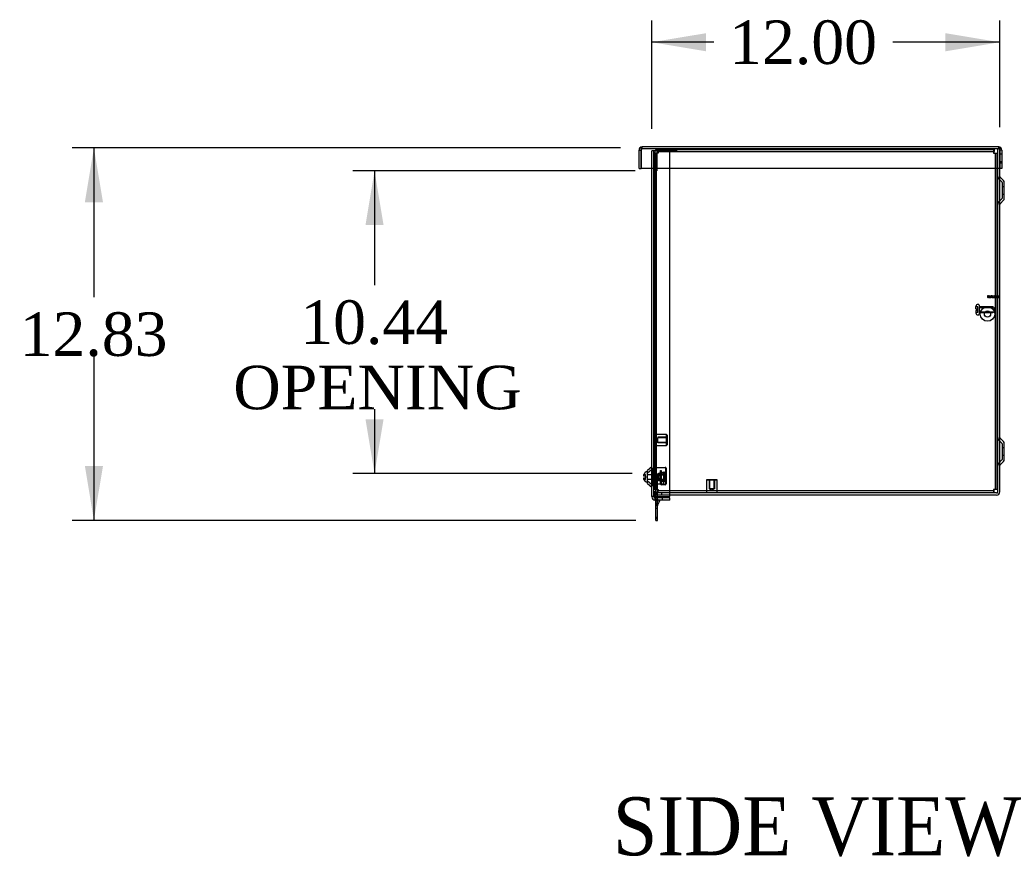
# Model space of a CAD drawing. Header units: inches. Extents: x 1 to 299, y -2 to 199.
# Tile 10 of 13: x 193 to 227, y 57 to 86. Entities that reach past the tile are written whole.
import ezdxf
from ezdxf.enums import TextEntityAlignment as Align
from ezdxf.lldxf.tags import DXFTag

# ---------------------------------------------------------------- set-up
doc = ezdxf.new("R2010")
doc.units = ezdxf.units.IN
doc.header["$MEASUREMENT"] = 0
for name, color, linetype in [('COM55240', 7, 'Continuous'), ('COM70472-37', 7, 'Continuous'), ('COM70473-37', 7, 'Continuous'), ('COM70474-5', 7, 'Continuous'), ('COM70475', 7, 'Continuous'), ('COM70985-11', 7, 'Continuous'), ('Default', 7, 'Continuous'), ('GRDKITSTARWASHER', 7, 'Continuous'), ('NTS16522', 7, 'Continuous'), ('RNG17670', 7, 'Continuous'), ('RVT19019', 7, 'Continuous'), ('SCS18970', 7, 'Continuous'), ('SCS19475', 7, 'Continuous'), ('STD26152', 7, 'Continuous'), ('WAF250205', 7, 'Continuous')]:
    doc.layers.add(name, color=color, linetype=linetype)
doc.styles.add('SEACAD_Times_New_Roman', font='times.ttf')
tags = doc.linetypes.add('HIDDEN2', pattern=[0.1875, 0.125, -0.0625]).pattern_tags.tags
tags[6:7] = [DXFTag(74, 4), DXFTag(75, 0), DXFTag(340, '0'), DXFTag(46, 0.0), DXFTag(50, 0.0), DXFTag(44, 0.0), DXFTag(45, 0.0)]
tags[4:5] = [DXFTag(74, 4), DXFTag(75, 0), DXFTag(340, '0'), DXFTag(46, 0.0), DXFTag(50, 0.0), DXFTag(44, 0.0), DXFTag(45, 0.0)]
doc.dimstyles.new('HAMMOND_(STH_-_300x200)', dxfattribs={"dimtxt": 1.5, "dimasz": 1.875, "dimexe": 0.75, "dimexo": 0.75, "dimgap": 0.375, "dimtad": 0, "dimtih": 1, "dimtoh": 1, "dimzin": 0, "dimdsep": 46, "dimtxsty": 'SEACAD_Times_New_Roman', "dimblk1": '_SE_FILLED', "dimblk2": '_SE_FILLED', "dimsah": 1, "dimcen": 0.75, "dimadec": 0, "dimazin": 0, "dimtfac": 0.8, "dimtofl": 0, "dimtmove": 1, "dimatfit": 3, "dimfxl": 1, "dimtolj": 1, "dimtzin": 0, "dimarcsym": 0})

# ---------------------------------------------------------------- blocks, each defined once
blk = doc.blocks.new('SE3')
at = {"layer": 'COM55240', "color": 7, "linetype": 'HIDDEN2'}
for p, q in [((214.518, 70.462), (214.575, 70.462)), ((214.518, 70.399), (214.575, 70.399)), ((214.575, 70.382), (214.518, 70.382)), ((214.575, 70.399), (214.575, 70.462)), ((214.575, 69.817), (214.575, 70.399)), ((214.518, 70.245), (214.575, 70.245)), ((214.518, 69.817), (214.518, 69.972)), ((214.518, 69.692), (214.518, 69.764)), ((214.575, 69.712), (214.518, 69.712)), ((214.575, 69.656), (214.518, 69.656)), ((214.526, 69.529), (214.575, 69.634)), ((214.575, 69.692), (214.575, 69.764)), ((214.601, 69.692), (214.61, 69.711)), ((214.61, 69.711), (214.652, 69.692)), ((214.518, 69.531), (214.575, 69.531)), ((214.575, 69.493), (214.518, 69.493)), ((214.575, 69.399), (214.518, 69.399)), ((214.575, 69.087), (214.518, 69.087))]:
    blk.add_line(p, q, dxfattribs=at)
at = {"layer": 'COM55240', "color": 7, "linetype": 'Continuous'}
for p, q in [((214.518, 69.764), (214.518, 69.817)), ((214.518, 69.056), (214.518, 69.692)), ((214.575, 69.764), (214.575, 69.817)), ((214.575, 69.056), (214.575, 69.692)), ((214.575, 69.634), (214.601, 69.692)), ((214.577, 69.505), (214.662, 69.687)), ((214.652, 69.692), (214.662, 69.687)), ((214.518, 68.993), (214.518, 69.056)), ((214.518, 69.056), (214.575, 69.056)), ((214.518, 68.993), (214.575, 68.993)), ((214.575, 68.993), (214.575, 69.056))]:
    blk.add_line(p, q, dxfattribs=at)
at = {"layer": 'COM55240', "color": 7, "linetype": 'HIDDEN2'}
blk.add_arc((214.604, 69.493), 0.086, 155, 180, dxfattribs=at)
at = {"layer": 'COM55240', "color": 7, "linetype": 'Continuous'}
blk.add_arc((214.604, 69.493), 0.029, 155, 180, dxfattribs=at)
at = {"layer": 'COM70472-37', "color": 7, "linetype": 'HIDDEN2'}
for p, q in [((226.302, 81.114), (226.302, 81.792)), ((226.338, 81.792), (226.374, 81.792)), ((226.374, 81.765), (226.374, 81.792)), ((226.449, 80.654), (226.332, 80.771)), ((226.458, 80.633), (226.458, 80.095)), ((226.53, 80.489), (226.458, 80.489)), ((226.458, 80.239), (226.53, 80.239)), ((226.332, 79.956), (226.449, 80.074)), ((226.449, 71.654), (226.332, 71.771)), ((226.458, 71.633), (226.458, 71.095)), ((226.53, 71.489), (226.458, 71.489)), ((226.332, 70.956), (226.449, 71.074)), ((226.458, 71.239), (226.53, 71.239)), ((214.446, 70.739), (214.518, 70.739)), ((214.518, 70.604), (214.446, 70.604)), ((214.518, 70.382), (214.446, 70.382)), ((214.446, 70.374), (214.518, 70.374)), ((214.446, 70.245), (214.518, 70.245)), ((214.518, 69.972), (214.446, 69.972)), ((214.999, 69.936), (214.446, 69.936)), ((214.518, 69.972), (214.518, 70.061)), ((214.554, 69.936), (214.554, 69.864)), ((214.713, 69.936), (214.713, 69.864)), ((214.999, 69.864), (214.446, 69.864))]:
    blk.add_line(p, q, dxfattribs=at)
at = {"layer": 'COM70472-37', "color": 7, "linetype": 'Continuous'}
for p, q in [((226.374, 81.756), (226.374, 81.765)), ((226.302, 69.972), (226.302, 81.114)), ((226.374, 69.972), (226.374, 81.114)), ((226.5, 80.705), (226.382, 80.822)), ((226.53, 80.095), (226.53, 80.633)), ((226.382, 79.905), (226.5, 80.023)), ((226.5, 71.705), (226.382, 71.822)), ((226.53, 71.095), (226.53, 71.633)), ((226.382, 70.905), (226.5, 71.023)), ((226.266, 69.936), (214.999, 69.936)), ((226.266, 69.864), (214.999, 69.864))]:
    blk.add_line(p, q, dxfattribs=at)
at = {"layer": 'COM70472-37', "color": 7, "linetype": 'HIDDEN2'}
for centre, radius, start, end in [((226.404, 80.844), 0.102, 180, 225), ((226.428, 80.633), 0.03, 0, 45), ((226.404, 79.884), 0.102, 135, 180), ((226.428, 80.095), 0.03, 315, 0), ((226.404, 71.844), 0.102, 180, 225), ((226.428, 71.633), 0.03, 0, 45), ((226.404, 70.884), 0.102, 135, 180), ((226.428, 71.095), 0.03, 315, 0), ((214.554, 69.972), 0.108, 180, 270), ((214.554, 69.972), 0.036, 180, 270)]:
    blk.add_arc(centre, radius, start, end, dxfattribs=at)
at = {"layer": 'COM70472-37', "color": 7, "linetype": 'Continuous'}
for centre, radius, start, end in [((226.404, 80.844), 0.03, 180, 225), ((226.428, 80.633), 0.102, 0, 45), ((226.404, 79.884), 0.03, 135, 180), ((226.428, 80.095), 0.102, 315, 0), ((226.404, 71.844), 0.03, 180, 225), ((226.428, 71.633), 0.102, 0, 45), ((226.428, 71.095), 0.102, 315, 0), ((226.404, 70.884), 0.03, 135, 180), ((226.266, 69.972), 0.108, 270, 0), ((226.266, 69.972), 0.036, 270, 0)]:
    blk.add_arc(centre, radius, start, end, dxfattribs=at)
at = {"layer": 'COM70473-37', "color": 7, "linetype": 'HIDDEN2'}
for p, q in [((214.374, 81.114), (214.374, 81.732)), ((214.482, 81.732), (214.374, 81.732)), ((214.446, 69.817), (214.446, 81.732)), ((214.999, 81.732), (214.482, 81.732)), ((214.999, 81.114), (214.999, 81.732)), ((214.421, 70.785), (214.228, 70.617)), ((214.228, 70.36), (214.421, 70.192)), ((214.482, 69.764), (214.482, 69.692)), ((214.732, 69.764), (214.732, 69.692))]:
    blk.add_line(p, q, dxfattribs=at)
at = {"layer": 'COM70473-37', "color": 7, "linetype": 'Continuous'}
for p, q in [((214.374, 69.817), (214.374, 81.114)), ((214.999, 69.817), (214.999, 81.114)), ((214.374, 70.84), (214.228, 70.713)), ((214.228, 70.265), (214.228, 70.713)), ((214.228, 70.265), (214.374, 70.138)), ((214.374, 69.817), (214.374, 69.8)), ((214.482, 69.817), (214.374, 69.817)), ((214.446, 69.817), (214.446, 69.8)), ((214.482, 69.817), (214.999, 69.817)), ((214.999, 69.764), (214.482, 69.764)), ((214.999, 69.692), (214.482, 69.692)), ((214.999, 69.692), (214.999, 69.764))]:
    blk.add_line(p, q, dxfattribs=at)
at = {"layer": 'COM70473-37', "color": 7, "linetype": 'HIDDEN2'}
for centre, start, end in [((214.374, 70.84), 311, 0), ((214.374, 70.138), 0, 49)]:
    blk.add_arc(centre, 0.072, start, end, dxfattribs=at)
at = {"layer": 'COM70473-37', "color": 7, "linetype": 'Continuous'}
for radius in [0.108, 0.036]:
    blk.add_arc((214.482, 69.8), radius, 180, 270, dxfattribs=at)
at = {"layer": 'COM70474-5', "color": 7, "linetype": 'HIDDEN2'}
for p, q in [((214.446, 81.647), (214.554, 81.647)), ((214.466, 71.951), (214.466, 81.647)), ((214.518, 70.061), (214.518, 81.647)), ((214.538, 70.061), (214.538, 81.647)), ((214.554, 81.647), (214.571, 81.647)), ((214.571, 81.664), (214.571, 81.772)), ((214.571, 81.772), (226.157, 81.772)), ((214.571, 81.7), (226.157, 81.7)), ((214.571, 81.647), (214.571, 81.664)), ((214.574, 81.647), (214.571, 81.647)), ((214.591, 81.647), (214.574, 81.647)), ((214.591, 81.772), (214.591, 81.7)), ((214.591, 81.7), (214.591, 81.664)), ((214.591, 81.664), (214.591, 81.647)), ((226.157, 81.772), (226.177, 81.772)), ((226.157, 81.772), (226.157, 81.664)), ((226.157, 81.7), (226.177, 81.7)), ((226.157, 81.664), (226.157, 81.647)), ((226.157, 81.647), (226.174, 81.647)), ((226.174, 81.647), (226.282, 81.647)), ((226.177, 81.772), (226.177, 81.7)), ((226.177, 81.664), (226.177, 81.7)), ((226.177, 81.647), (226.177, 81.664)), ((226.21, 81.647), (226.21, 70.061)), ((226.23, 81.647), (226.23, 70.061)), ((226.302, 81.647), (226.282, 81.647)), ((226.282, 81.647), (226.282, 81.114)), ((214.466, 70.061), (214.466, 71.576)), ((214.554, 70.061), (214.446, 70.061)), ((214.571, 70.061), (214.554, 70.061)), ((214.571, 70.061), (214.574, 70.061)), ((214.571, 70.044), (214.571, 70.061)), ((214.571, 69.936), (214.571, 70.044)), ((226.157, 70.008), (214.571, 70.008)), ((214.574, 70.061), (214.591, 70.061)), ((214.591, 70.061), (214.591, 70.044)), ((214.591, 70.044), (214.591, 70.008)), ((214.591, 69.936), (214.591, 70.008))]:
    blk.add_line(p, q, dxfattribs=at)
at = {"layer": 'COM70474-5', "color": 7, "linetype": 'Continuous'}
for p, q in [((226.282, 81.114), (226.282, 70.061)), ((226.157, 70.061), (226.157, 70.044)), ((226.174, 70.061), (226.157, 70.061)), ((226.157, 70.044), (226.157, 69.936)), ((226.177, 70.008), (226.157, 70.008)), ((226.282, 70.061), (226.174, 70.061)), ((226.177, 70.044), (226.177, 70.061)), ((226.177, 70.008), (226.177, 70.044)), ((226.177, 69.936), (226.177, 70.008)), ((226.302, 70.061), (226.282, 70.061))]:
    blk.add_line(p, q, dxfattribs=at)
at = {"layer": 'COM70475', "color": 7, "linetype": 'HIDDEN2'}
for p, q in [((214.482, 81.684), (214.482, 81.292)), ((214.554, 81.684), (214.554, 81.292)), ((214.982, 81.72), (214.59, 81.72)), ((214.732, 81.792), (214.732, 81.72)), ((214.982, 81.72), (214.982, 81.792)), ((215.232, 81.72), (214.982, 81.72)), ((215.232, 81.792), (215.232, 81.72)), ((214.482, 81.042), (214.482, 81.292)), ((214.554, 81.292), (214.554, 81.042)), ((214.554, 81.042), (214.482, 81.042))]:
    blk.add_line(p, q, dxfattribs=at)
for radius in [0.108, 0.036]:
    blk.add_arc((214.59, 81.684), radius, 90, 180, dxfattribs=at)
at = {"layer": 'COM70985-11', "color": 7, "linetype": 'HIDDEN2'}
for p, q in [((214.044, 81.792), (214.044, 81.864)), ((226.338, 81.792), (226.338, 81.864)), ((226.338, 81.792), (214.044, 81.792)), ((226.446, 81.614), (226.374, 81.614)), ((226.374, 81.364), (226.446, 81.364)), ((226.446, 81.301), (226.374, 81.301))]:
    blk.add_line(p, q, dxfattribs=at)
at = {"layer": 'COM70985-11', "color": 7, "linetype": 'Continuous'}
for p, q in [((226.338, 81.864), (214.044, 81.864)), ((213.936, 81.114), (213.936, 81.756)), ((213.936, 81.756), (214.008, 81.756)), ((214.008, 81.114), (214.008, 81.756)), ((214.008, 81.756), (214.008, 81.114)), ((226.446, 81.756), (226.374, 81.756)), ((226.374, 81.756), (226.374, 81.114)), ((226.374, 81.114), (226.374, 81.756)), ((226.446, 81.756), (226.446, 81.114)), ((213.936, 81.114), (214.008, 81.114)), ((226.374, 81.114), (214.008, 81.114)), ((226.446, 81.114), (226.374, 81.114))]:
    blk.add_line(p, q, dxfattribs=at)
for centre, radius, start, end in [((214.044, 81.756), 0.108, 90, 180), ((226.338, 81.756), 0.108, 0, 90), ((214.044, 81.756), 0.036, 155.9775, 180), ((226.338, 81.756), 0.036, 0, 24.0225)]:
    blk.add_arc(centre, radius, start, end, dxfattribs=at)
at = {"layer": 'COM70985-11', "color": 7, "linetype": 'HIDDEN2'}
for centre, start, end in [((214.044, 81.756), 90, 155.9775), ((226.338, 81.756), 24.0225, 90)]:
    blk.add_arc(centre, 0.036, start, end, dxfattribs=at)
at = {"layer": 'COM70985-11', "color": 7, "linetype": 'Continuous'}
for points in [[(214.008, 81.756), (214.011, 81.77), (214.014, 81.784), (214.02, 81.81), (214.023, 81.822), (214.029, 81.842), (214.032, 81.85), (214.038, 81.861), (214.041, 81.864), (214.044, 81.864)], [(226.338, 81.864), (226.341, 81.864), (226.344, 81.861), (226.35, 81.85), (226.353, 81.842), (226.359, 81.822), (226.362, 81.81), (226.368, 81.784), (226.371, 81.77), (226.374, 81.756)]]:
    blk.add_open_spline(points, degree=3, knots=[0, 0, 0, 0, 0.25, 0.25, 0.5, 0.5, 0.75, 0.75, 1, 1, 1, 1], dxfattribs=at)
at = {"layer": 'COM70985-11', "color": 7, "linetype": 'HIDDEN2'}
for points in [[(214.008, 81.756), (214.014, 81.765), (214.02, 81.775), (214.032, 81.788), (214.038, 81.792), (214.044, 81.792)], [(226.338, 81.792), (226.344, 81.792), (226.35, 81.788), (226.362, 81.775), (226.368, 81.765), (226.374, 81.756)]]:
    blk.add_open_spline(points, degree=3, knots=[0, 0, 0, 0, 0.5, 0.5, 1, 1, 1, 1], dxfattribs=at)
at = {"layer": 'GRDKITSTARWASHER', "color": 7, "linetype": 'HIDDEN2'}
for p, q in [((225.956, 76.725), (225.955, 76.725)), ((225.955, 76.725), (225.955, 76.675)), ((225.956, 76.725), (225.956, 76.675)), ((225.956, 76.725), (225.982, 76.725)), ((225.982, 76.675), (225.982, 76.725)), ((226.003, 76.725), (225.982, 76.725)), ((226.003, 76.725), (226.003, 76.675)), ((226.003, 76.725), (226.051, 76.725)), ((226.021, 76.725), (226.021, 76.675)), ((226.041, 76.725), (226.041, 76.675)), ((226.05, 76.725), (226.05, 76.675)), ((226.051, 76.725), (226.051, 76.675)), ((226.051, 76.725), (226.073, 76.725)), ((226.073, 76.675), (226.073, 76.725)), ((226.106, 76.725), (226.073, 76.725)), ((226.102, 76.725), (226.102, 76.675)), ((226.106, 76.725), (226.106, 76.675)), ((226.106, 76.725), (226.119, 76.725)), ((226.119, 76.725), (226.119, 76.675)), ((226.119, 76.725), (226.181, 76.725)), ((226.181, 76.725), (226.181, 76.675)), ((226.181, 76.725), (226.193, 76.725)), ((226.193, 76.675), (226.193, 76.725)), ((226.226, 76.725), (226.193, 76.725)), ((226.198, 76.725), (226.198, 76.675)), ((226.226, 76.725), (226.249, 76.725)), ((226.226, 76.725), (226.226, 76.675)), ((226.249, 76.725), (226.249, 76.675)), ((226.249, 76.725), (226.282, 76.725)), ((226.25, 76.675), (226.25, 76.725)), ((226.259, 76.725), (226.259, 76.675)), ((226.278, 76.725), (226.278, 76.675)), ((226.317, 76.725), (226.302, 76.725)), ((226.317, 76.725), (226.344, 76.725)), ((226.317, 76.725), (226.317, 76.675)), ((226.344, 76.675), (226.344, 76.725)), ((226.344, 76.725), (226.345, 76.725)), ((226.345, 76.675), (226.345, 76.725)), ((225.956, 76.675), (225.955, 76.675)), ((225.956, 76.675), (225.982, 76.675)), ((226.003, 76.675), (225.982, 76.675)), ((226.003, 76.675), (226.051, 76.675)), ((226.051, 76.675), (226.073, 76.675)), ((226.106, 76.675), (226.073, 76.675)), ((226.106, 76.675), (226.119, 76.675)), ((226.119, 76.675), (226.181, 76.675)), ((226.181, 76.675), (226.193, 76.675)), ((226.226, 76.675), (226.193, 76.675)), ((226.226, 76.675), (226.249, 76.675)), ((226.249, 76.675), (226.282, 76.675)), ((226.317, 76.675), (226.302, 76.675)), ((226.317, 76.675), (226.344, 76.675)), ((226.344, 76.675), (226.345, 76.675))]:
    blk.add_line(p, q, dxfattribs=at)
at = {"layer": 'GRDKITSTARWASHER', "color": 7, "linetype": 'Continuous'}
for p, q in [((226.282, 76.725), (226.297, 76.725)), ((226.297, 76.675), (226.297, 76.725)), ((226.302, 76.725), (226.297, 76.725)), ((226.282, 76.675), (226.297, 76.675)), ((226.302, 76.675), (226.297, 76.675))]:
    blk.add_line(p, q, dxfattribs=at)
at = {"layer": 'NTS16522', "color": 7, "linetype": 'HIDDEN2'}
for p, q in [((214.428, 70.218), (214.428, 70.786)), ((214.446, 70.715), (214.428, 70.715)), ((214.446, 70.652), (214.428, 70.652)), ((214.46, 70.818), (214.841, 70.818)), ((214.84, 70.8), (214.462, 70.8)), ((214.605, 70.624), (214.649, 70.632)), ((214.605, 70.624), (214.605, 70.531)), ((214.649, 70.632), (214.678, 70.637)), ((214.649, 70.632), (214.649, 70.522)), ((214.659, 70.629), (214.659, 70.525)), ((214.678, 70.708), (214.696, 70.708)), ((214.678, 70.25), (214.678, 70.708)), ((214.696, 70.708), (214.696, 70.251)), ((214.696, 70.647), (214.796, 70.665)), ((214.796, 70.639), (214.696, 70.621)), ((214.796, 70.665), (214.796, 70.639)), ((214.796, 70.665), (214.821, 70.644)), ((214.821, 70.644), (214.796, 70.639)), ((214.796, 70.339), (214.796, 70.639)), ((214.821, 70.644), (214.821, 70.334)), ((214.856, 70.251), (214.856, 70.784)), ((214.873, 70.786), (214.873, 70.25)), ((214.446, 70.596), (214.428, 70.596)), ((214.428, 70.417), (214.446, 70.417)), ((214.428, 70.382), (214.446, 70.382)), ((214.821, 70.584), (214.605, 70.584)), ((214.811, 70.567), (214.605, 70.567)), ((214.605, 70.446), (214.605, 70.531)), ((214.605, 70.446), (214.605, 70.353)), ((214.605, 70.411), (214.811, 70.411)), ((214.821, 70.394), (214.605, 70.394)), ((214.649, 70.345), (214.605, 70.353)), ((214.649, 70.455), (214.649, 70.345)), ((214.649, 70.345), (214.678, 70.34)), ((214.659, 70.452), (214.659, 70.349)), ((214.696, 70.356), (214.796, 70.339)), ((214.796, 70.313), (214.696, 70.331)), ((214.796, 70.339), (214.796, 70.313)), ((214.821, 70.334), (214.796, 70.339)), ((214.821, 70.334), (214.796, 70.313)), ((214.821, 70.577), (214.811, 70.567)), ((214.811, 70.411), (214.811, 70.567)), ((214.811, 70.411), (214.821, 70.401)), ((214.873, 70.596), (214.856, 70.596)), ((214.856, 70.382), (214.873, 70.382)), ((214.446, 70.218), (214.428, 70.218)), ((214.841, 70.218), (214.71, 70.218)), ((214.712, 70.235), (214.84, 70.235))]:
    blk.add_line(p, q, dxfattribs=at)
for centre, radius, start, end in [((214.46, 70.786), 0.032, 90, 180), ((214.462, 70.784), 0.016, 90, 180), ((214.84, 70.784), 0.016, 0, 90), ((214.841, 70.786), 0.032, 0, 90), ((214.71, 70.25), 0.032, 180, 270), ((214.712, 70.251), 0.016, 180, 270), ((214.84, 70.251), 0.016, 270, 0), ((214.841, 70.25), 0.032, 270, 0)]:
    blk.add_arc(centre, radius, start, end, dxfattribs=at)
for centre, major_axis, start_param, end_param in [((214.12, 70.577), (0.614, 0), 0.499634, 0.532631), ((214.971, 70.578), (-0.451, 0), 0.624084, 0.7756), ((214.971, 70.4), (-0.451, 0), -0.7756, -0.624084), ((214.12, 70.577), (0.614, 0), -0.532631, -0.499634), ((214.12, 70.4), (0.614, 0), 0.499634, 0.532631), ((214.12, 70.4), (0.614, 0), -0.532631, -0.499634)]:
    blk.add_ellipse(centre, major_axis=major_axis, ratio=0.176327, start_param=start_param, end_param=end_param, dxfattribs=at)
at = {"layer": 'RNG17670', "color": 7, "linetype": 'HIDDEN2'}
for p, q in [((214.478, 70.628), (214.478, 70.659)), ((214.51, 70.659), (214.478, 70.659)), ((214.478, 70.566), (214.478, 70.628)), ((214.51, 70.628), (214.478, 70.628)), ((214.51, 70.614), (214.478, 70.614)), ((214.51, 70.628), (214.51, 70.659)), ((214.51, 70.628), (214.51, 70.566)), ((214.478, 70.411), (214.478, 70.566)), ((214.51, 70.566), (214.478, 70.566)), ((214.478, 70.349), (214.478, 70.411)), ((214.478, 70.411), (214.51, 70.411)), ((214.478, 70.364), (214.51, 70.364)), ((214.478, 70.318), (214.478, 70.349)), ((214.51, 70.349), (214.478, 70.349)), ((214.478, 70.318), (214.51, 70.318)), ((214.51, 70.411), (214.51, 70.566)), ((214.51, 70.349), (214.51, 70.411)), ((214.51, 70.318), (214.51, 70.349))]:
    blk.add_line(p, q, dxfattribs=at)
at = {"layer": 'RVT19019', "color": 7, "linetype": 'HIDDEN2'}
for p, q in [((214.406, 70.419), (214.406, 70.209)), ((214.774, 70.376), (214.446, 70.376)), ((214.774, 70.376), (214.774, 70.251)), ((214.446, 70.251), (214.774, 70.251))]:
    blk.add_line(p, q, dxfattribs=at)
for centre, start, end in [((214.426, 70.419), 0, 180), ((214.426, 70.209), 180, 0)]:
    blk.add_arc(centre, 0.02, start, end, dxfattribs=at)
at = {"layer": 'SCS18970', "color": 7, "linetype": 'HIDDEN2'}
for p, q in [((225.633, 76.437), (225.623, 76.437)), ((225.663, 76.407), (225.663, 76.1)), ((225.553, 76.283), (225.553, 76.367)), ((225.618, 76.347), (225.553, 76.347)), ((225.553, 76.283), (225.618, 76.283)), ((225.553, 76.223), (225.553, 76.14)), ((225.618, 76.223), (225.553, 76.223)), ((225.618, 76.159), (225.553, 76.159)), ((225.618, 76.283), (225.618, 76.347)), ((225.618, 76.223), (225.618, 76.283)), ((225.618, 76.159), (225.618, 76.223)), ((225.623, 76.07), (225.633, 76.07)), ((226.138, 76.348), (225.663, 76.348)), ((225.663, 76.329), (226.138, 76.329)), ((225.663, 76.177), (226.138, 76.177)), ((225.663, 76.158), (226.138, 76.158)), ((226.163, 76.323), (226.163, 76.183))]:
    blk.add_line(p, q, dxfattribs=at)
for centre, radius, start, end in [((225.623, 76.367), 0.07, 90, 180), ((225.633, 76.407), 0.03, 0, 90), ((225.623, 76.14), 0.07, 180, 270), ((225.633, 76.1), 0.03, 270, 0), ((226.138, 76.323), 0.025, 0, 90), ((226.138, 76.183), 0.025, 270, 0)]:
    blk.add_arc(centre, radius, start, end, dxfattribs=at)
at = {"layer": 'SCS19475', "color": 7, "linetype": 'Continuous'}
for p, q in [((214.1, 70.516), (214.1, 70.55)), ((214.16, 70.516), (214.1, 70.516)), ((214.1, 70.461), (214.16, 70.461)), ((214.1, 70.428), (214.1, 70.461)), ((214.105, 70.576), (214.104, 70.576)), ((214.105, 70.401), (214.104, 70.401)), ((214.16, 70.516), (214.16, 70.461))]:
    blk.add_line(p, q, dxfattribs=at)
at = {"layer": 'SCS19475', "color": 7, "linetype": 'HIDDEN2'}
for p, q in [((214.16, 70.576), (214.105, 70.576)), ((214.16, 70.401), (214.105, 70.401)), ((214.16, 70.516), (214.16, 70.576)), ((214.16, 70.401), (214.16, 70.461)), ((214.548, 70.563), (214.228, 70.563)), ((214.228, 70.415), (214.548, 70.415)), ((214.548, 70.584), (214.548, 70.394)), ((214.843, 70.584), (214.548, 70.584)), ((214.548, 70.565), (214.862, 70.565)), ((214.548, 70.413), (214.862, 70.413)), ((214.548, 70.394), (214.843, 70.394)), ((214.843, 70.584), (214.843, 70.394)), ((214.873, 70.554), (214.843, 70.584)), ((214.843, 70.394), (214.873, 70.423)), ((214.873, 70.554), (214.873, 70.423))]:
    blk.add_line(p, q, dxfattribs=at)
at = {"layer": 'SCS19475', "color": 7, "linetype": 'Continuous'}
for centre, start, end in [((214.225, 70.542), 88.6853, 164.215), ((214.225, 70.435), 195.7926, 271.3147)]:
    blk.add_arc(centre, 0.125, start, end, dxfattribs=at)
for points in [[(214.1, 70.55), (214.1, 70.555), (214.101, 70.559), (214.103, 70.568), (214.104, 70.572), (214.105, 70.576)], [(214.105, 70.401), (214.104, 70.406), (214.103, 70.41), (214.101, 70.419), (214.1, 70.423), (214.1, 70.428)]]:
    blk.add_open_spline(points, degree=3, knots=[0, 0, 0, 0, 0.5, 0.5, 1, 1, 1, 1], dxfattribs=at)
at = {"layer": 'STD26152', "color": 7, "linetype": 'HIDDEN2'}
for p, q in [((214.466, 71.951), (214.446, 71.931)), ((214.466, 71.951), (214.466, 71.576)), ((214.886, 71.951), (214.466, 71.951)), ((214.586, 71.842), (214.539, 71.764)), ((214.539, 71.764), (214.586, 71.686)), ((214.906, 71.859), (214.586, 71.859)), ((214.586, 71.859), (214.586, 71.842)), ((214.586, 71.686), (214.586, 71.842)), ((214.906, 71.842), (214.586, 71.842)), ((214.586, 71.686), (214.906, 71.686)), ((214.586, 71.669), (214.586, 71.686)), ((214.906, 71.669), (214.586, 71.669)), ((214.886, 71.576), (214.886, 71.951)), ((214.906, 71.931), (214.886, 71.951)), ((214.906, 71.931), (214.906, 71.596)), ((214.446, 71.596), (214.466, 71.576)), ((214.466, 71.576), (214.886, 71.576)), ((214.886, 71.576), (214.906, 71.596)), ((216.278, 70.396), (216.258, 70.376)), ((216.633, 70.376), (216.258, 70.376)), ((216.258, 70.376), (216.258, 69.956)), ((216.278, 70.396), (216.613, 70.396)), ((216.351, 70.396), (216.351, 70.076)), ((216.368, 70.396), (216.368, 70.076)), ((216.524, 70.076), (216.524, 70.396)), ((216.541, 70.396), (216.541, 70.076)), ((216.633, 70.376), (216.613, 70.396)), ((216.633, 69.956), (216.633, 70.376)), ((216.258, 69.956), (216.633, 69.956)), ((216.258, 69.956), (216.278, 69.936)), ((216.351, 70.076), (216.368, 70.076)), ((216.524, 70.076), (216.368, 70.076)), ((216.368, 70.076), (216.446, 70.029)), ((216.446, 70.029), (216.524, 70.076)), ((216.541, 70.076), (216.524, 70.076)), ((216.613, 69.936), (216.633, 69.956))]:
    blk.add_line(p, q, dxfattribs=at)
at = {"layer": 'WAF250205', "color": 7, "linetype": 'HIDDEN2'}
for radius in [0.25, 0.107]:
    blk.add_circle((225.95, 76.103), radius, dxfattribs=at)
blk = doc.blocks.new('DMBLK5579')
at = {"layer": 'Default', "linetype": 'Continuous'}
for points in [[(216.249, 85.783), (214.374, 85.471), (216.249, 85.158)], [(224.499, 85.783), (224.499, 85.158), (226.374, 85.471)]]:
    blk.add_hatch(color=7, dxfattribs=at).paths.add_polyline_path(points)
at = {"layer": 'Default', "color": 7, "linetype": 'Continuous'}
for p, q in [((214.374, 82.482), (214.374, 86.221)), ((226.374, 82.542), (226.374, 86.221)), ((216.518, 85.471), (214.374, 85.471)), ((226.374, 85.471), (222.687, 85.471))]:
    blk.add_line(p, q, dxfattribs=at)
at = {"layer": 'Default', "color": 7, "linetype": 'Continuous', "style": 'SEACAD_Times_New_Roman'}
blk.add_text('12.00', height=1.5, dxfattribs=at).set_placement((217.043, 86.221), align=Align.TOP_LEFT)
blk = doc.blocks.new('_SE_FILLED')
at = {"color": 0}
blk.add_line((0, 0), (-1, 0), dxfattribs=at)
blk.add_solid([(0, 0), (-1, -0.1665), (-1, 0.1665), (0, 0)], dxfattribs=at)
blk = doc.blocks.new('DMBLK5588')
at = {"layer": 'Default', "linetype": 'Continuous'}
for points in [[(204.503, 79.167), (205.128, 79.167), (204.815, 81.042)], [(204.503, 72.479), (204.815, 70.604), (205.128, 72.479)]]:
    blk.add_hatch(color=7, dxfattribs=at).paths.add_polyline_path(points)
at = {"layer": 'Default', "color": 7, "linetype": 'Continuous'}
for p, q in [((213.804, 81.042), (204.065, 81.042)), ((204.815, 81.042), (204.815, 77.098)), ((204.815, 72.823), (204.815, 70.604)), ((213.696, 70.604), (204.065, 70.604))]:
    blk.add_line(p, q, dxfattribs=at)
at = {"layer": 'Default', "color": 7, "linetype": 'Continuous', "style": 'SEACAD_Times_New_Roman'}
for s, p in [('10.44', (202.256, 76.573)), ('OPENING', (199.946, 74.323))]:
    blk.add_text(s, height=1.5, dxfattribs=at).set_placement(p, align=Align.TOP_LEFT)
blk = doc.blocks.new('DMBLK5593')
at = {"layer": 'Default', "linetype": 'Continuous'}
for points in [[(194.828, 79.953), (195.453, 79.953), (195.14, 81.828)], [(194.828, 70.868), (195.14, 68.993), (195.453, 70.868)]]:
    blk.add_hatch(color=7, dxfattribs=at).paths.add_polyline_path(points)
at = {"layer": 'Default', "color": 7, "linetype": 'Continuous'}
for p, q in [((213.294, 81.828), (194.39, 81.828)), ((195.14, 81.828), (195.14, 76.685)), ((195.14, 74.66), (195.14, 68.993)), ((213.825, 68.993), (194.39, 68.993))]:
    blk.add_line(p, q, dxfattribs=at)
at = {"layer": 'Default', "color": 7, "linetype": 'Continuous', "style": 'SEACAD_Times_New_Roman'}
blk.add_text('12.83', height=1.5, dxfattribs=at).set_placement((192.581, 76.16), align=Align.TOP_LEFT)

msp = doc.modelspace()

# ---------------------------------------------------------------- block references
at = {"layer": 'Default'}
msp.add_blockref('SE3', (0, 0), dxfattribs=at)

# ---------------------------------------------------------------- texts
at = {"layer": 'Default', "color": 7, "linetype": 'Continuous', "style": 'SEACAD_Times_New_Roman'}
msp.add_text('SIDE VIEW', height=2, dxfattribs=at).set_placement((213.012, 59.45), align=Align.TOP_LEFT)

# ---------------------------------------------------------------- dimensions: what is measured, and where the dimension line sits
at = {"layer": 'Default', "color": 7, "linetype": 'Continuous'}
for base, p1, p2, angle, text, picture, middle, dimtype in [((226.374, 85.471), (226.374, 81.792), (214.374, 81.732), 180.2865, '\\A1;<>', 'DMBLK5579', (219.603, 85.471), 161), ((195.1403, 68.9931), (214.0436, 81.8278), (214.5746, 68.9931), 90, '\\A1;<>', 'DMBLK5593', (195.1403, 75.4105), 160), ((204.815, 70.604), (214.554, 81.042), (214.446, 70.604), 90, '\\A1;<>\\POPENING', 'DMBLK5588', (204.815, 75.823), 160)]:
    dim = msp.add_linear_dim(base=base, p1=p1, p2=p2, angle=angle, text=text, dimstyle='HAMMOND_(STH_-_300x200)', override={"dimtmove": 0}, dxfattribs=at)
    dim.commit()
    dim.dimension.update_dxf_attribs({"geometry": picture, "text_midpoint": middle, "dimtype": dimtype})

doc.saveas('drawing.dxf')
